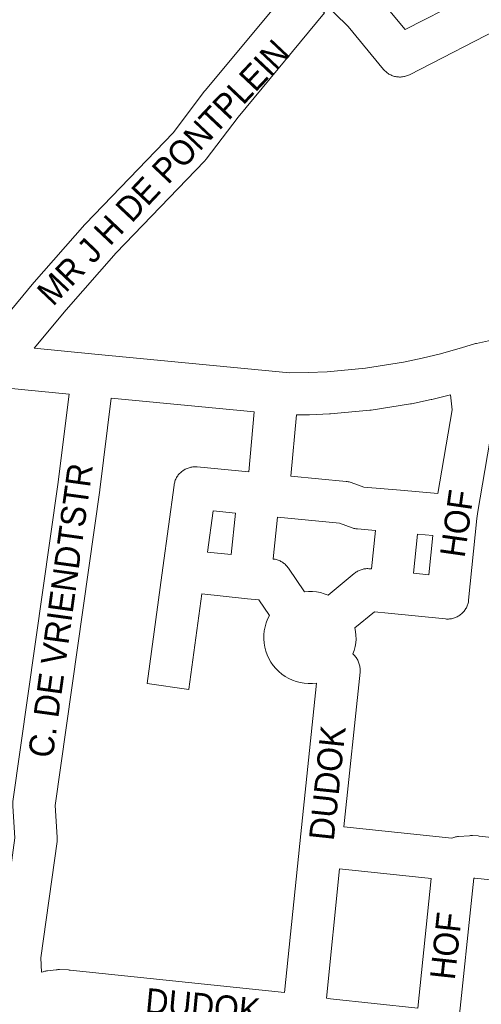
# Paper-space layout 'Layout1' of a CAD drawing. Header units: metres. Extents: x 123097 to 144122, y 392739 to 407589.
# Tile 239 of 256: x 133326 to 133468, y 397327 to 397631. Entities that reach past the tile are written whole.
import ezdxf
from ezdxf.enums import TextEntityAlignment as Align

# ---------------------------------------------------------------- set-up
doc = ezdxf.new("R2010")
doc.units = ezdxf.units.M
doc.header["$MEASUREMENT"] = 0
doc.layers.add('gs-anno-wegen algemeen tekst', color=7, linetype='Continuous', lineweight=0)
doc.layers.add('gs-knt-wegen algemeen', color=7, linetype='Continuous', lineweight=0)
doc.styles.add('Style-Arial', font='arial.ttf')

psp = doc.layouts.get("Layout1")

# ---------------------------------------------------------------- linework, layer by layer
at = {"layer": 'gs-knt-wegen algemeen', "color": 7, "linetype": 'Continuous', "flags": 128}
for points in [[(133314.38, 397531.069), (133329.978, 397549.844), (133330.093, 397549.979), (133345.726, 397567.787), (133345.931, 397568.01), (133372.968, 397596.054), (133382.65, 397608.849), (133382.832, 397609.079), (133409.596, 397641.321, -0.3852797), (133409.609, 397641.323), (133419.613, 397633.019, -0.3852814), (133419.615, 397633.006), (133392.944, 397600.876), (133383.116, 397587.888), (133382.956, 397587.685), (133382.788, 397587.488), (133382.612, 397587.298), (133355.41, 397559.083), (133339.936, 397541.456), (133330.095, 397529.612)], [(133332.359, 397337.367), (133332.85, 397337.534), (133333.114, 397337.617), (133333.382, 397337.689), (133333.652, 397337.75), (133333.924, 397337.798), (133334.199, 397337.836), (133336.9, 397338.145), (133337.146, 397338.168), (133337.394, 397338.182), (133337.641, 397338.187), (133337.888, 397338.182), (133340.717, 397338.074), (133340.928, 397338.063), (133341.14, 397338.044), (133407.285, 397331.183), (133411.957, 397377.081), (133417.106, 397426.435), (133415.866, 397426.312), (133414.608, 397426.299), (133413.353, 397426.397), (133412.111, 397426.606), (133410.893, 397426.924), (133409.708, 397427.349), (133408.565, 397427.877), (133407.473, 397428.503), (133406.441, 397429.224), (133405.477, 397430.033), (133404.588, 397430.925), (133403.781, 397431.891), (133403.063, 397432.925), (133402.439, 397434.019), (133401.915, 397435.163), (133401.493, 397436.349), (133401.179, 397437.568), (133400.973, 397438.81), (133400.878, 397440.065), (133400.894, 397441.324), (133401.022, 397442.577), (133401.259, 397443.813), (133401.606, 397445.023), (133402.058, 397446.198), (133402.609, 397447.323), (133399.393, 397452.071), (133395.906, 397452.439), (133381.802, 397453.928), (133377.81, 397424.553, -0.3695243), (133377.799, 397424.545), (133364.916, 397426.296, -0.369526), (133364.908, 397426.306), (133369.751, 397461.942), (133373.218, 397487.458), (133373.268, 397487.765), (133373.332, 397488.071), (133373.41, 397488.372), (133373.503, 397488.67), (133373.61, 397488.963), (133373.731, 397489.25), (133373.866, 397489.532), (133374.014, 397489.806), (133374.175, 397490.073), (133374.348, 397490.332), (133374.534, 397490.583), (133374.732, 397490.824), (133374.941, 397491.056), (133375.16, 397491.277), (133375.39, 397491.487), (133375.63, 397491.687), (133375.879, 397491.874), (133376.137, 397492.05), (133376.403, 397492.212), (133376.676, 397492.362), (133376.957, 397492.499), (133377.243, 397492.622), (133377.535, 397492.731), (133377.832, 397492.826), (133378.133, 397492.907), (133378.438, 397492.974), (133378.746, 397493.025), (133379.055, 397493.062), (133379.366, 397493.084), (133379.678, 397493.091), (133379.99, 397493.083), (133380.301, 397493.06), (133396.218, 397491.508), (133397.933, 397510.022)]]:
    psp.add_lwpolyline(points, format="xyb", dxfattribs=at)
for points in [[(133476.08, 397629.467), (133445.774, 397613.921), (133445.492, 397613.784), (133445.202, 397613.661), (133444.908, 397613.553), (133444.608, 397613.458), (133444.304, 397613.378), (133443.997, 397613.313), (133443.687, 397613.263), (133443.375, 397613.228), (133443.061, 397613.208), (133442.747, 397613.203), (133442.433, 397613.214), (133442.12, 397613.239), (133441.809, 397613.279), (133441.499, 397613.335), (133441.193, 397613.405), (133440.891, 397613.49), (133440.593, 397613.59), (133440.3, 397613.703), (133440.013, 397613.831), (133439.733, 397613.972), (133439.459, 397614.127), (133439.194, 397614.295), (133438.937, 397614.476), (133438.688, 397614.668), (133438.45, 397614.872), (133438.221, 397615.088), (133438.004, 397615.314), (133437.797, 397615.551), (133426.848, 397628.721), (133418.697, 397636.761)], [(133436.656, 397637.288), (133444.473, 397627.887), (133462.253, 397637.007)], [(133330.095, 397529.612), (133348.766, 397527.844), (133348.777, 397527.843), (133405.621, 397522.361), (133408.822, 397522.069), (133414.511, 397522.129), (133420.364, 397522.381), (133432.19, 397523.473), (133443.919, 397525.335), (133449.652, 397526.535), (133455.388, 397527.933), (133462.158, 397529.841), (133465.855, 397531.003), (133466.128, 397531.082), (133466.404, 397531.15), (133492.388, 397536.89), (133506.718, 397541.36)], [(133340.867, 397515.514), (133316.628, 397517.808), (133310.649, 397518.321), (133307.927, 397518.228), (133307.635, 397518.224), (133307.343, 397518.234), (133307.052, 397518.257), (133256.866, 397523.3)], [(133319.653, 397332.423), (133319.615, 397332.58), (133319.56, 397332.862), (133319.517, 397333.146), (133319.487, 397333.432), (133319.47, 397333.719), (133319.158, 397341.842), (133319.153, 397342.128), (133319.161, 397342.413), (133319.181, 397342.698), (133319.214, 397342.981), (133324.151, 397378.776), (133323.489, 397388.587), (133323.476, 397388.858), (133323.475, 397389.129), (133323.485, 397389.4), (133323.506, 397389.671), (133323.539, 397389.94), (133337.414, 397487.65), (133340.867, 397515.514)], [(133410.92, 397509.07), (133409.177, 397490.247), (133426.232, 397488.592), (133426.547, 397488.553), (133426.859, 397488.5), (133427.169, 397488.431), (133427.475, 397488.347), (133427.776, 397488.249), (133431.71, 397486.856), (133443.046, 397485.868), (133454.554, 397484.866), (133458.983, 397510.665), (133458.441, 397515.276)], [(133458.441, 397515.276), (133452.633, 397513.86), (133452.425, 397513.813), (133446.431, 397512.558), (133446.118, 397512.501), (133434.02, 397510.581), (133433.81, 397510.551), (133433.599, 397510.528), (133421.402, 397509.402), (133421.085, 397509.38), (133414.966, 397509.116), (133414.753, 397509.11), (133410.92, 397509.07)], [(133353.833, 397514.275), (133350.328, 397485.991), (133350.312, 397485.877), (133336.525, 397388.784), (133337.186, 397378.986), (133337.199, 397378.72), (133337.2, 397378.454), (133337.191, 397378.188), (133337.171, 397377.923), (133337.14, 397377.659), (133332.19, 397341.77), (133332.359, 397337.367)], [(133397.933, 397510.022), (133353.833, 397514.275)], [(133471.974, 397509.39), (133466.823, 397479.377), (133466.598, 397477.184), (133464.029, 397452.042), (133463.99, 397451.735), (133463.937, 397451.43), (133463.869, 397451.127), (133463.787, 397450.829), (133463.691, 397450.534), (133463.58, 397450.245), (133463.457, 397449.96), (133463.319, 397449.683), (133463.169, 397449.412), (133463.006, 397449.148), (133462.831, 397448.893), (133462.643, 397448.646), (133462.445, 397448.408), (133462.235, 397448.18), (133462.014, 397447.963), (133461.783, 397447.756), (133461.543, 397447.56), (133461.294, 397447.376), (133461.036, 397447.204), (133460.771, 397447.045), (133460.498, 397446.898), (133460.218, 397446.764), (133459.932, 397446.644), (133459.641, 397446.538), (133459.346, 397446.446), (133459.046, 397446.367), (133458.743, 397446.304), (133458.437, 397446.254), (133458.129, 397446.22), (133457.82, 397446.2), (133457.51, 397446.194), (133457.2, 397446.204), (133456.891, 397446.228), (133439.217, 397448.034), (133434.962, 397448.469), (133428.985, 397443.535), (133429.188, 397442.381), (133429.294, 397441.208), (133429.303, 397440.03), (133429.214, 397438.856), (133429.029, 397437.693), (133428.748, 397436.549), (133428.375, 397435.438), (133428.928, 397434.819), (133429.135, 397434.576), (133429.33, 397434.323), (133429.511, 397434.061), (133429.68, 397433.79), (133429.836, 397433.511), (133429.977, 397433.225), (133430.105, 397432.933), (133430.218, 397432.635), (133430.316, 397432.331), (133430.399, 397432.023), (133430.467, 397431.711), (133430.519, 397431.397), (133430.556, 397431.08), (133430.578, 397430.761), (133430.584, 397430.442), (133430.574, 397430.123), (133430.549, 397429.806), (133425.582, 397382.203), (133458.858, 397378.724), (133459.153, 397378.831), (133459.435, 397378.926), (133459.72, 397379.008), (133460.009, 397379.077), (133460.301, 397379.132), (133460.595, 397379.174), (133460.891, 397379.203), (133464.317, 397379.457), (133464.608, 397379.472), (133464.899, 397379.474), (133465.19, 397379.463), (133466.915, 397379.359), (133467.227, 397379.333), (133495.243, 397376.283)], [(133383.556, 397466.835), (133390.812, 397466.069), (133392.184, 397478.82), (133385.276, 397479.493), (133383.556, 397466.835)], [(133405.143, 397477.558), (133403.76, 397464.702), (133403.77, 397464.701), (133404.082, 397464.66), (133404.391, 397464.605), (133404.698, 397464.534), (133405.001, 397464.449), (133405.3, 397464.349), (133405.593, 397464.235), (133405.88, 397464.107), (133406.161, 397463.965), (133406.435, 397463.81), (133406.701, 397463.641), (133406.958, 397463.46), (133407.207, 397463.267), (133407.445, 397463.062), (133407.674, 397462.846), (133407.892, 397462.619), (133408.098, 397462.381), (133408.293, 397462.134), (133408.476, 397461.878), (133413.389, 397454.624), (133414.625, 397454.722), (133415.871, 397454.709), (133417.112, 397454.587), (133418.336, 397454.355), (133419.535, 397454.016), (133420.694, 397453.574), (133428.773, 397460.243), (133429.011, 397460.43), (133429.258, 397460.606), (133429.513, 397460.771), (133429.775, 397460.923), (133430.044, 397461.064), (133430.319, 397461.191), (133430.6, 397461.306), (133430.885, 397461.407), (133431.176, 397461.495), (133431.47, 397461.569), (133431.767, 397461.63), (133432.066, 397461.676), (133432.368, 397461.709), (133432.671, 397461.727), (133432.974, 397461.732), (133433.277, 397461.722), (133433.579, 397461.698), (133434.08, 397461.647), (133435.317, 397473.472), (133429.754, 397473.957), (133429.481, 397473.986), (133429.209, 397474.027), (133428.939, 397474.08), (133428.672, 397474.144), (133428.407, 397474.219), (133428.146, 397474.305), (133424.181, 397475.709), (133405.143, 397477.558)], [(133448.29, 397472.342), (133447.033, 397460.323), (133451.738, 397459.842), (133452.974, 397471.934), (133448.29, 397472.342)], [(133424.247, 397369.252), (133420.192, 397329.414), (133421.411, 397329.203), (133448.325, 397326.354), (133452.516, 397366.296), (133424.247, 397369.252)], [(133497.478, 397362.943), (133465.975, 397366.372), (133465.618, 397366.394), (133460.593, 397318.515), (133460.586, 397318.451), (133460.552, 397318.198), (133460.551, 397318.192), (133460.542, 397318.134), (133460.496, 397317.883), (133460.494, 397317.877), (133460.482, 397317.82), (133460.199, 397316.506), (133530.009, 397309.837)]]:
    psp.add_lwpolyline(points, dxfattribs=at)

# ---------------------------------------------------------------- texts
at = {"layer": 'gs-anno-wegen algemeen tekst', "color": 7, "style": 'Style-Arial', "width": 0.909091}
for s, rotation, p in [('MR J H DE PONTPLEIN', 46.62898, (133369.868, 397583.858)), ('C. DE VRIENDTSTR', 82.18298, (133338.197, 397448.859)), ('HOF', 81.92471, (133460.4, 397475.636)), ('DUDOK', 83.9319, (133420.469, 397395.679)), ('HOF', 83.80167, (133457.016, 397345.489)), ('DUDOK', 354.6411, (133382.072, 397327.067))]:
    psp.add_text(s, height=7.7, rotation=rotation, dxfattribs=at).set_placement(p, align=Align.MIDDLE_CENTER)

doc.saveas('drawing.dxf')
